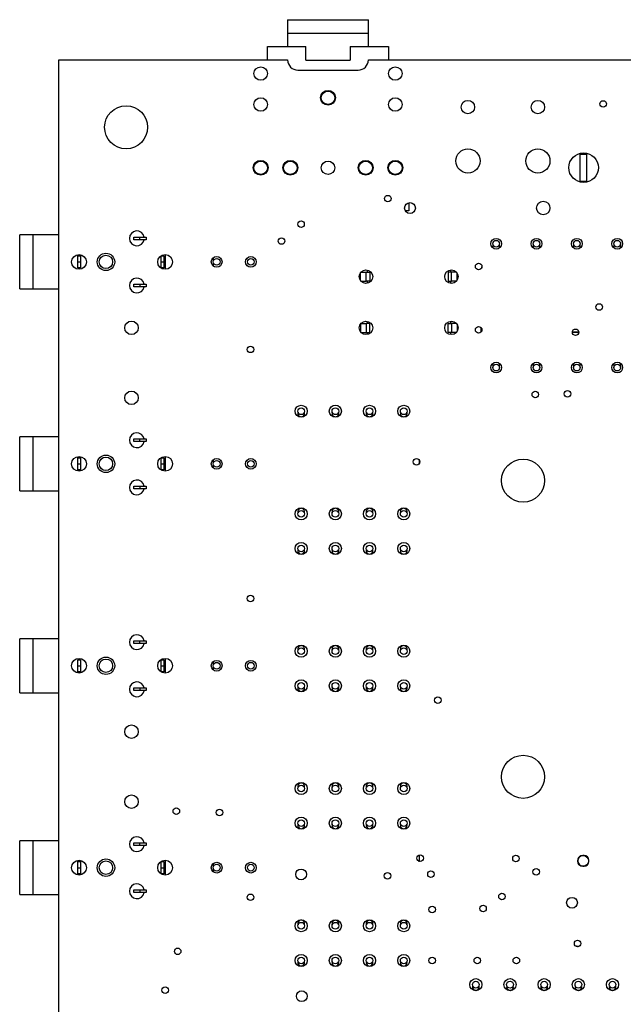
# Model space of a CAD drawing. Extents: x 50 to 151, y 80 to 221.
# Tile 3 of 6: x 50 to 95, y 148 to 221. Entities that reach past the tile are written whole.
import ezdxf

# ---------------------------------------------------------------- set-up
doc = ezdxf.new("R2010")
doc.units = 0
doc.layers.get('0').update_dxf_attribs({"linetype": 'CONTINUOUS'})

msp = doc.modelspace()

# ---------------------------------------------------------------- linework, layer by layer
at = {"color": 7, "linetype": 'CONTINUOUS'}
for p, q in [((69.946, 220.837), (69.946, 219.829)), ((75.944, 219.829), (75.944, 220.837)), ((69.945, 219.844), (69.945, 218.837)), ((75.945, 218.837), (75.945, 219.844)), ((68.445, 217.845), (68.445, 218.837)), ((68.445, 218.837), (71.287, 218.837)), ((71.287, 217.837), (71.287, 218.837)), ((74.604, 218.837), (74.604, 217.837)), ((74.604, 218.837), (77.445, 218.837)), ((77.445, 218.837), (77.445, 217.845)), ((52.943, 82.845), (52.943, 217.845)), ((52.943, 217.845), (69.945, 217.845)), ((75.945, 217.845), (147.943, 217.845)), ((70.695, 217.095), (75.195, 217.095)), ((91.693, 210.845), (91.693, 210.916)), ((91.693, 208.845), (91.693, 210.845)), ((91.693, 210.845), (92.193, 210.845)), ((92.193, 210.845), (92.193, 210.916)), ((92.193, 208.845), (92.193, 210.845)), ((91.693, 208.845), (92.193, 208.845)), ((91.693, 208.774), (91.693, 208.845)), ((92.193, 208.774), (92.193, 208.845)), ((78.946, 207.233), (78.946, 206.637)), ((78.946, 206.637), (78.702, 206.637)), ((51.032, 204.844), (50.032, 204.844)), ((50.032, 200.844), (50.032, 204.844)), ((51.032, 200.844), (51.032, 204.844)), ((52.942, 204.844), (51.042, 204.844)), ((51.042, 200.844), (51.042, 204.844)), ((52.942, 205.344), (52.943, 205.344)), ((52.942, 200.344), (52.942, 205.344)), ((58.523, 204.494), (58.523, 204.694)), ((58.523, 204.694), (58.973, 204.694)), ((58.973, 204.494), (58.523, 204.494)), ((58.973, 204.494), (58.973, 204.694)), ((58.973, 204.694), (59.423, 204.694)), ((59.423, 204.494), (58.973, 204.494)), ((59.423, 204.694), (59.423, 204.494)), ((85.193, 204.195), (85.193, 203.883)), ((85.693, 203.883), (85.693, 204.195)), ((88.193, 204.195), (88.193, 203.883)), ((88.693, 203.883), (88.693, 204.195)), ((91.193, 204.195), (91.193, 203.883)), ((91.693, 203.883), (91.693, 204.195)), ((94.193, 204.195), (94.193, 203.883)), ((94.693, 203.883), (94.693, 204.195)), ((60.842, 203.394), (60.842, 202.294)), ((54.342, 202.844), (54.342, 203.294)), ((54.342, 203.294), (54.542, 203.294)), ((54.342, 202.394), (54.342, 202.844)), ((54.342, 202.844), (54.542, 202.844)), ((54.542, 203.294), (54.542, 202.844)), ((54.542, 202.844), (54.542, 202.394)), ((60.542, 202.844), (60.542, 203.294)), ((60.542, 203.294), (60.742, 203.294)), ((60.542, 202.394), (60.542, 202.844)), ((60.542, 202.844), (60.742, 202.844)), ((60.742, 203.294), (60.742, 202.844)), ((60.742, 202.844), (60.742, 202.394)), ((64.443, 202.943), (64.443, 203.172)), ((64.443, 202.518), (64.443, 202.747)), ((54.542, 202.394), (54.342, 202.394)), ((60.742, 202.394), (60.542, 202.394)), ((75.365, 201.454), (75.365, 202.046)), ((75.393, 202.081), (75.79, 202.081)), ((75.79, 201.421), (75.79, 202.081)), ((75.79, 202.081), (76.052, 202.081)), ((75.878, 202.081), (75.878, 202.238)), ((76.052, 202.081), (76.052, 201.421)), ((81.865, 202.081), (81.865, 201.421)), ((82.127, 202.081), (81.865, 202.081)), ((82.038, 202.244), (82.038, 202.081)), ((82.127, 201.421), (82.127, 202.081)), ((82.493, 202.081), (82.127, 202.081)), ((82.552, 201.501), (82.552, 201.999)), ((58.523, 200.994), (58.523, 201.194)), ((58.523, 201.194), (58.973, 201.194)), ((58.973, 201.194), (58.973, 200.994)), ((58.973, 201.194), (59.423, 201.194)), ((59.423, 201.194), (59.423, 200.994)), ((75.392, 201.421), (75.79, 201.421)), ((76.052, 201.421), (75.79, 201.421)), ((75.878, 201.262), (75.878, 201.421)), ((81.865, 201.421), (82.127, 201.421)), ((82.038, 201.421), (82.038, 201.257)), ((82.494, 201.421), (82.127, 201.421)), ((50.032, 200.844), (51.032, 200.844)), ((51.042, 200.844), (52.942, 200.844)), ((58.973, 200.994), (58.523, 200.994)), ((59.423, 200.994), (58.973, 200.994)), ((52.943, 200.344), (52.942, 200.344)), ((93.293, 199.368), (93.293, 199.357)), ((75.365, 198.236), (75.365, 197.644)), ((75.393, 198.271), (75.79, 198.271)), ((75.79, 198.271), (75.79, 197.611)), ((76.052, 198.271), (75.79, 198.271)), ((75.878, 198.271), (75.878, 198.428)), ((76.052, 197.611), (76.052, 198.271)), ((81.865, 197.611), (81.865, 198.271)), ((81.865, 198.271), (82.127, 198.271)), ((82.038, 198.434), (82.038, 198.271)), ((82.127, 198.271), (82.127, 197.611)), ((82.493, 198.271), (82.127, 198.271)), ((75.392, 197.611), (75.79, 197.611)), ((75.79, 197.611), (76.052, 197.611)), ((75.878, 197.452), (75.878, 197.611)), ((82.127, 197.611), (81.865, 197.611)), ((82.038, 197.611), (82.038, 197.447)), ((82.494, 197.611), (82.127, 197.611)), ((82.552, 198.189), (82.552, 197.691)), ((84.293, 197.993), (84.293, 197.645)), ((91.592, 197.595), (91.107, 197.595)), ((85.193, 195.307), (85.193, 194.995)), ((85.693, 194.995), (85.693, 195.307)), ((88.193, 195.307), (88.193, 194.995)), ((88.693, 194.995), (88.693, 195.307)), ((91.193, 195.307), (91.193, 194.995)), ((91.693, 194.995), (91.693, 195.307)), ((94.193, 195.307), (94.193, 194.995)), ((94.693, 194.995), (94.693, 195.307)), ((52.942, 185.344), (52.942, 190.344)), ((52.942, 190.344), (52.943, 190.344)), ((51.032, 189.844), (50.032, 189.844)), ((50.032, 185.844), (50.032, 189.844)), ((51.032, 185.844), (51.032, 189.844)), ((52.942, 189.844), (51.042, 189.844)), ((51.042, 185.844), (51.042, 189.844)), ((58.523, 189.494), (58.523, 189.694)), ((58.523, 189.694), (58.973, 189.694)), ((58.973, 189.494), (58.523, 189.494)), ((58.973, 189.494), (58.973, 189.694)), ((58.973, 189.694), (59.423, 189.694)), ((59.423, 189.494), (58.973, 189.494)), ((59.423, 189.694), (59.423, 189.494)), ((54.342, 187.844), (54.342, 188.294)), ((54.342, 188.294), (54.542, 188.294)), ((54.542, 188.294), (54.542, 187.844)), ((60.542, 187.844), (60.542, 188.294)), ((60.542, 188.294), (60.742, 188.294)), ((60.742, 188.294), (60.742, 187.844)), ((60.842, 188.394), (60.842, 187.294)), ((64.443, 187.943), (64.443, 188.172)), ((79.734, 187.867), (79.734, 188.117)), ((54.342, 187.394), (54.342, 187.844)), ((54.342, 187.844), (54.542, 187.844)), ((54.542, 187.394), (54.342, 187.394)), ((54.542, 187.844), (54.542, 187.394)), ((60.542, 187.844), (60.742, 187.844)), ((60.542, 187.394), (60.542, 187.844)), ((60.742, 187.394), (60.542, 187.394)), ((60.742, 187.844), (60.742, 187.394)), ((64.443, 187.518), (64.443, 187.747)), ((50.032, 185.844), (51.032, 185.844)), ((51.042, 185.844), (52.942, 185.844)), ((58.523, 185.994), (58.523, 186.194)), ((58.523, 186.194), (58.973, 186.194)), ((58.973, 185.994), (58.523, 185.994)), ((58.973, 186.194), (58.973, 185.994)), ((58.973, 186.194), (59.423, 186.194)), ((59.423, 185.994), (58.973, 185.994)), ((59.423, 186.194), (59.423, 185.994)), ((52.943, 185.344), (52.942, 185.344)), ((51.032, 174.844), (50.032, 174.844)), ((50.032, 170.844), (50.032, 174.844)), ((51.032, 170.844), (51.032, 174.844)), ((52.942, 174.844), (51.042, 174.844)), ((51.042, 170.844), (51.042, 174.844)), ((52.942, 175.344), (52.943, 175.344)), ((52.942, 170.344), (52.942, 175.344)), ((58.523, 174.494), (58.523, 174.694)), ((58.523, 174.694), (58.973, 174.694)), ((58.973, 174.494), (58.523, 174.494)), ((58.973, 174.494), (58.973, 174.694)), ((58.973, 174.694), (59.423, 174.694)), ((59.423, 174.494), (58.973, 174.494)), ((59.423, 174.694), (59.423, 174.494)), ((60.842, 173.394), (60.842, 172.294)), ((54.342, 172.844), (54.342, 173.294)), ((54.342, 173.294), (54.542, 173.294)), ((54.342, 172.844), (54.542, 172.844)), ((54.342, 172.394), (54.342, 172.844)), ((54.542, 173.294), (54.542, 172.844)), ((54.542, 172.844), (54.542, 172.394)), ((60.542, 172.844), (60.542, 173.294)), ((60.542, 173.294), (60.742, 173.294)), ((60.542, 172.844), (60.742, 172.844)), ((60.542, 172.394), (60.542, 172.844)), ((60.742, 173.294), (60.742, 172.844)), ((60.742, 172.844), (60.742, 172.394)), ((64.443, 172.943), (64.443, 173.172)), ((64.443, 172.518), (64.443, 172.747)), ((54.542, 172.394), (54.342, 172.394)), ((60.742, 172.394), (60.542, 172.394)), ((58.523, 170.994), (58.523, 171.194)), ((58.523, 171.194), (58.973, 171.194)), ((58.973, 171.194), (58.973, 170.994)), ((58.973, 171.194), (59.423, 171.194)), ((59.423, 171.194), (59.423, 170.994)), ((50.032, 170.844), (51.032, 170.844)), ((51.042, 170.844), (52.942, 170.844)), ((58.973, 170.994), (58.523, 170.994)), ((59.423, 170.994), (58.973, 170.994)), ((52.943, 170.344), (52.942, 170.344)), ((52.942, 160.344), (52.943, 160.344)), ((52.942, 155.344), (52.942, 160.344)), ((51.032, 159.844), (50.032, 159.844)), ((50.032, 155.844), (50.032, 159.844)), ((51.032, 155.844), (51.032, 159.844)), ((52.942, 159.844), (51.042, 159.844)), ((51.042, 155.844), (51.042, 159.844)), ((58.523, 159.494), (58.523, 159.694)), ((58.523, 159.694), (58.973, 159.694)), ((58.973, 159.494), (58.523, 159.494)), ((58.973, 159.494), (58.973, 159.694)), ((58.973, 159.694), (59.423, 159.694)), ((59.423, 159.494), (58.973, 159.494)), ((59.423, 159.694), (59.423, 159.494)), ((79.734, 158.34), (79.734, 158.781)), ((91.974, 158.759), (91.874, 158.759)), ((54.342, 157.844), (54.342, 158.294)), ((54.342, 158.294), (54.542, 158.294)), ((54.542, 158.294), (54.542, 157.844)), ((60.542, 157.844), (60.542, 158.294)), ((60.542, 158.294), (60.742, 158.294)), ((60.742, 158.294), (60.742, 157.844)), ((60.842, 158.394), (60.842, 157.294)), ((64.443, 157.943), (64.443, 158.172)), ((79.666, 158.338), (79.734, 158.34)), ((91.524, 158.409), (91.524, 158.309)), ((92.324, 158.309), (92.324, 158.409)), ((54.342, 157.844), (54.542, 157.844)), ((54.342, 157.394), (54.342, 157.844)), ((54.542, 157.394), (54.342, 157.394)), ((54.542, 157.844), (54.542, 157.394)), ((60.542, 157.844), (60.742, 157.844)), ((60.542, 157.394), (60.542, 157.844)), ((60.742, 157.394), (60.542, 157.394)), ((60.742, 157.844), (60.742, 157.394)), ((64.443, 157.518), (64.443, 157.747)), ((91.874, 157.959), (91.974, 157.959)), ((50.032, 155.844), (51.032, 155.844)), ((51.042, 155.844), (52.942, 155.844)), ((58.523, 155.994), (58.523, 156.194)), ((58.523, 156.194), (58.973, 156.194)), ((58.973, 155.994), (58.523, 155.994)), ((58.973, 156.194), (58.973, 155.994)), ((58.973, 156.194), (59.423, 156.194)), ((59.423, 155.994), (58.973, 155.994)), ((59.423, 156.194), (59.423, 155.994)), ((52.943, 155.344), (52.942, 155.344))]:
    msp.add_line(p, q, dxfattribs=at)
at = {"color": 8, "linetype": 'CONTINUOUS'}
for p, q in [((93.3, 199.368), (93.293, 199.368)), ((84.293, 197.645), (84.329, 197.645)), ((91.108, 197.645), (91.59, 197.645))]:
    msp.add_line(p, q, dxfattribs=at)
at = {"color": 7, "linetype": 'CONTINUOUS'}
for points in [[(69.946, 220.837), (69.962, 220.837), (70.084, 220.837), (70.323, 220.837), (70.67, 220.837), (71.11, 220.837), (71.625, 220.837), (72.194, 220.837), (72.794, 220.837), (73.4, 220.837), (73.987, 220.837), (74.532, 220.837), (75.012, 220.837), (75.407, 220.837), (75.701, 220.837), (75.883, 220.837), (75.944, 220.837)], [(71.287, 217.837), (71.67, 217.837), (72.079, 217.837), (72.508, 217.837), (72.945, 217.837), (73.383, 217.837), (73.812, 217.837), (74.221, 217.837), (74.604, 217.837)], [(84.382, 202.541), (84.359, 202.451), (84.346, 202.361)], [(91.307, 152.067), (91.511, 152.017), (91.573, 151.988)]]:
    msp.add_lwpolyline(points, dxfattribs=at)
at = {"color": 8, "linetype": 'CONTINUOUS'}
msp.add_lwpolyline([(69.946, 219.837), (70.175, 219.837), (70.825, 219.837), (71.798, 219.837), (72.945, 219.837), (74.093, 219.837), (75.066, 219.837), (75.716, 219.837), (75.944, 219.837)], dxfattribs=at)
at = {"color": 7, "linetype": 'CONTINUOUS'}
for centre, radius in [((67.946, 216.837), 0.5), ((77.946, 216.837), 0.5), ((67.946, 214.537), 0.5), ((72.946, 215.037), 0.55), ((72.946, 215.037), 0.5), ((77.946, 214.537), 0.5), ((57.943, 212.845), 1.6), ((83.343, 214.345), 0.5), ((88.543, 214.345), 0.5), ((93.393, 214.578), 0.243), ((83.343, 210.345), 0.9), ((88.543, 210.345), 0.9), ((91.943, 209.845), 1.1), ((67.946, 209.837), 0.55), ((67.946, 209.837), 0.5), ((70.146, 209.837), 0.55), ((70.146, 209.837), 0.5), ((72.946, 209.837), 0.5), ((75.746, 209.837), 0.55), ((75.746, 209.837), 0.5), ((77.946, 209.837), 0.55), ((77.946, 209.837), 0.5), ((77.393, 207.545), 0.243), ((79.043, 206.845), 0.4), ((88.943, 206.845), 0.5), ((70.943, 205.645), 0.243), ((69.493, 204.395), 0.243), ((85.443, 204.195), 0.4), ((85.443, 204.195), 0.25), ((88.443, 204.195), 0.4), ((88.443, 204.195), 0.25), ((91.443, 204.195), 0.4), ((91.443, 204.195), 0.25), ((94.443, 204.195), 0.4), ((94.443, 204.195), 0.25), ((54.442, 202.844), 0.55), ((56.442, 202.844), 0.65), ((56.442, 202.844), 0.5), ((60.842, 202.844), 0.55), ((64.673, 202.845), 0.4), ((64.673, 202.845), 0.25), ((67.213, 202.845), 0.4), ((67.213, 202.845), 0.25), ((84.143, 202.495), 0.243), ((75.768, 201.75), 0.5), ((82.118, 201.75), 0.5), ((93.093, 199.495), 0.243), ((58.343, 197.945), 0.5), ((75.768, 197.94), 0.5), ((82.118, 197.94), 0.5), ((84.143, 197.802), 0.243), ((91.349, 197.614), 0.243), ((67.193, 196.345), 0.243), ((85.443, 194.995), 0.4), ((88.443, 194.995), 0.4), ((91.443, 194.995), 0.4), ((94.443, 194.995), 0.4), ((85.443, 194.995), 0.25), ((88.443, 194.995), 0.25), ((91.443, 194.995), 0.25), ((94.443, 194.995), 0.25), ((58.343, 192.745), 0.5), ((88.353, 192.998), 0.243), ((90.747, 193.05), 0.243), ((70.954, 191.75), 0.45), ((70.954, 191.751), 0.25), ((73.494, 191.751), 0.45), ((73.494, 191.75), 0.25), ((76.034, 191.75), 0.45), ((76.034, 191.75), 0.25), ((78.574, 191.75), 0.45), ((78.574, 191.75), 0.25), ((54.442, 187.844), 0.55), ((56.442, 187.844), 0.65), ((56.442, 187.844), 0.5), ((60.842, 187.844), 0.55), ((64.673, 187.845), 0.4), ((64.673, 187.845), 0.25), ((67.213, 187.845), 0.4), ((67.213, 187.845), 0.25), ((79.526, 187.992), 0.243), ((87.443, 186.595), 1.6), ((70.954, 184.131), 0.45), ((70.954, 184.131), 0.25), ((73.494, 184.13), 0.45), ((73.494, 184.13), 0.25), ((76.034, 184.131), 0.45), ((76.034, 184.13), 0.25), ((78.574, 184.131), 0.45), ((78.574, 184.13), 0.25), ((70.954, 181.55), 0.45), ((70.954, 181.551), 0.25), ((73.494, 181.551), 0.45), ((73.494, 181.55), 0.25), ((76.034, 181.55), 0.45), ((76.034, 181.55), 0.25), ((78.574, 181.55), 0.45), ((78.574, 181.55), 0.25), ((67.193, 177.845), 0.243), ((70.954, 173.931), 0.45), ((70.954, 173.931), 0.25), ((73.494, 173.93), 0.45), ((73.494, 173.93), 0.25), ((76.034, 173.931), 0.45), ((76.034, 173.93), 0.25), ((78.574, 173.931), 0.45), ((78.574, 173.93), 0.25), ((54.442, 172.844), 0.55), ((56.442, 172.844), 0.65), ((60.842, 172.844), 0.55), ((56.442, 172.844), 0.5), ((64.673, 172.845), 0.4), ((64.673, 172.845), 0.25), ((67.213, 172.845), 0.4), ((67.213, 172.845), 0.25), ((70.954, 171.35), 0.45), ((70.954, 171.351), 0.25), ((73.494, 171.351), 0.45), ((73.494, 171.35), 0.25), ((76.034, 171.35), 0.45), ((76.034, 171.35), 0.25), ((78.574, 171.35), 0.45), ((78.574, 171.35), 0.25), ((81.112, 170.291), 0.243), ((58.343, 167.945), 0.5), ((87.443, 164.595), 1.6), ((70.954, 163.731), 0.45), ((70.954, 163.731), 0.25), ((73.494, 163.73), 0.45), ((73.494, 163.73), 0.25), ((76.034, 163.731), 0.45), ((76.034, 163.73), 0.25), ((78.574, 163.731), 0.45), ((78.574, 163.73), 0.25), ((58.343, 162.745), 0.5), ((61.674, 162.039), 0.243), ((64.881, 161.945), 0.243), ((70.954, 161.15), 0.45), ((70.954, 161.151), 0.25), ((73.494, 161.151), 0.45), ((73.494, 161.15), 0.25), ((76.034, 161.15), 0.45), ((76.034, 161.15), 0.25), ((78.574, 161.15), 0.45), ((78.574, 161.15), 0.25), ((79.793, 158.545), 0.243), ((86.915, 158.533), 0.243), ((91.903, 158.345), 0.4), ((54.442, 157.844), 0.55), ((56.442, 157.844), 0.65), ((56.442, 157.844), 0.5), ((60.842, 157.844), 0.55), ((64.673, 157.845), 0.4), ((64.673, 157.845), 0.25), ((67.213, 157.845), 0.4), ((67.213, 157.845), 0.25), ((70.943, 157.345), 0.4), ((77.365, 157.238), 0.243), ((80.597, 157.366), 0.243), ((88.42, 157.531), 0.243), ((67.193, 155.645), 0.243), ((85.876, 155.699), 0.243), ((91.08, 155.24), 0.4), ((80.693, 154.745), 0.243), ((84.467, 154.808), 0.243), ((70.954, 153.531), 0.45), ((70.954, 153.531), 0.25), ((73.494, 153.53), 0.45), ((73.494, 153.53), 0.25), ((76.034, 153.531), 0.45), ((76.034, 153.53), 0.25), ((78.574, 153.531), 0.45), ((78.574, 153.53), 0.25), ((91.497, 152.219), 0.243), ((61.775, 151.63), 0.243), ((70.954, 150.95), 0.45), ((70.954, 150.951), 0.25), ((73.494, 150.951), 0.45), ((73.494, 150.95), 0.25), ((76.034, 150.95), 0.45), ((76.034, 150.95), 0.25), ((78.574, 150.95), 0.45), ((78.574, 150.95), 0.25), ((80.693, 150.945), 0.243), ((84.043, 150.945), 0.243), ((86.943, 150.945), 0.243), ((83.933, 149.155), 0.45), ((83.933, 149.155), 0.25), ((86.473, 149.155), 0.45), ((86.473, 149.155), 0.25), ((89.013, 149.155), 0.45), ((89.013, 149.155), 0.25), ((91.553, 149.155), 0.45), ((91.553, 149.155), 0.25), ((94.093, 149.155), 0.45), ((94.093, 149.155), 0.25), ((60.843, 148.745), 0.243), ((70.993, 148.295), 0.4)]:
    msp.add_circle(centre, radius, dxfattribs=at)
for centre, radius, start, end in [((70.695, 217.845), 0.75, 180, 270), ((75.195, 217.845), 0.75, 270, 0), ((58.742, 204.594), 0.55, 10.4439, 180), ((58.742, 204.594), 0.55, 180, 349.49253), ((58.742, 201.094), 0.55, 10.4439, 180), ((58.742, 201.094), 0.55, 180, 349.49253), ((93.343, 199.368), 0.05, 115.02816, 180), ((84.343, 197.645), 0.05, 180, 213.29165), ((70.954, 191.591), 0.25, 161.33632, 18.66217), ((73.494, 191.59), 0.25, 161.33632, 18.66217), ((76.034, 191.59), 0.25, 161.33632, 18.66217), ((78.574, 191.59), 0.25, 161.33632, 18.66217), ((58.742, 189.594), 0.55, 10.4439, 180), ((58.742, 189.594), 0.55, 180, 349.49253), ((58.742, 186.094), 0.55, 10.4439, 180), ((58.742, 186.094), 0.55, 180, 349.49253), ((70.954, 184.291), 0.25, 89.99925, 198.66217), ((70.954, 184.291), 0.25, 341.33632, 89.99925), ((73.494, 184.29), 0.25, 89.99925, 198.66217), ((73.494, 184.29), 0.25, 341.33632, 89.99925), ((76.034, 184.29), 0.25, 89.99925, 198.66217), ((76.034, 184.29), 0.25, 341.33632, 89.99925), ((78.574, 184.29), 0.25, 89.99925, 198.66217), ((78.574, 184.29), 0.25, 341.33632, 89.99925), ((70.954, 181.391), 0.25, 161.33632, 18.66217), ((73.494, 181.39), 0.25, 161.33632, 18.66217), ((76.034, 181.39), 0.25, 161.33632, 18.66217), ((78.574, 181.39), 0.25, 161.33632, 18.66217), ((58.742, 174.594), 0.55, 10.4439, 180), ((58.742, 174.594), 0.55, 180, 349.49253), ((70.954, 174.091), 0.25, 89.99925, 198.66217), ((70.954, 174.091), 0.25, 341.33632, 89.99925), ((73.494, 174.09), 0.25, 89.99925, 198.66217), ((73.494, 174.09), 0.25, 341.33632, 89.99925), ((76.034, 174.09), 0.25, 89.99925, 198.66217), ((76.034, 174.09), 0.25, 341.33632, 89.99925), ((78.574, 174.09), 0.25, 89.99925, 198.66217), ((78.574, 174.09), 0.25, 341.33632, 89.99925), ((58.742, 171.094), 0.55, 10.4439, 180), ((70.954, 171.191), 0.25, 161.33632, 18.66217), ((73.494, 171.19), 0.25, 161.33632, 18.66217), ((76.034, 171.19), 0.25, 161.33632, 18.66217), ((78.574, 171.19), 0.25, 161.33632, 18.66217), ((58.742, 171.094), 0.55, 180, 349.49253), ((70.954, 163.891), 0.25, 89.99925, 198.66217), ((70.954, 163.891), 0.25, 341.33632, 89.99925), ((73.494, 163.89), 0.25, 89.99925, 198.66217), ((73.494, 163.89), 0.25, 341.33632, 89.99925), ((76.034, 163.89), 0.25, 89.99925, 198.66217), ((76.034, 163.89), 0.25, 341.33632, 89.99925), ((78.574, 163.89), 0.25, 89.99925, 198.66217), ((78.574, 163.89), 0.25, 341.33632, 89.99925), ((70.954, 160.991), 0.25, 161.33632, 18.66217), ((73.494, 160.99), 0.25, 161.33632, 18.66217), ((76.034, 160.99), 0.25, 161.33632, 18.66217), ((78.574, 160.99), 0.25, 161.33632, 18.66217), ((58.742, 159.594), 0.55, 10.4439, 180), ((58.742, 159.594), 0.55, 180, 349.49253), ((91.874, 158.409), 0.35, 90, 180), ((91.974, 158.409), 0.35, 0, 90), ((91.874, 158.309), 0.35, 180, 270), ((91.974, 158.309), 0.35, 270, 0), ((58.742, 156.094), 0.55, 10.4439, 180), ((58.742, 156.094), 0.55, 180, 349.49253), ((70.954, 153.691), 0.25, 89.99925, 198.66217), ((70.954, 153.691), 0.25, 341.33632, 89.99925), ((73.494, 153.69), 0.25, 89.99925, 198.66217), ((73.494, 153.69), 0.25, 341.33632, 89.99925), ((76.034, 153.69), 0.25, 89.99925, 198.66217), ((76.034, 153.69), 0.25, 341.33632, 89.99925), ((78.574, 153.69), 0.25, 89.99925, 198.66217), ((78.574, 153.69), 0.25, 341.33632, 89.99925), ((70.954, 150.791), 0.25, 161.33632, 18.66217), ((73.494, 150.79), 0.25, 161.33632, 18.66217), ((76.034, 150.79), 0.25, 161.33632, 18.66217), ((78.574, 150.79), 0.25, 161.33632, 18.66217), ((83.933, 148.995), 0.25, 161.33708, 18.66292), ((86.473, 148.995), 0.25, 161.33708, 18.66292), ((89.013, 148.995), 0.25, 161.33708, 18.66292), ((91.553, 148.995), 0.25, 161.33708, 18.66292), ((94.093, 148.995), 0.25, 161.33708, 18.66292)]:
    msp.add_arc(centre, radius, start, end, dxfattribs=at)

doc.saveas('drawing.dxf')
